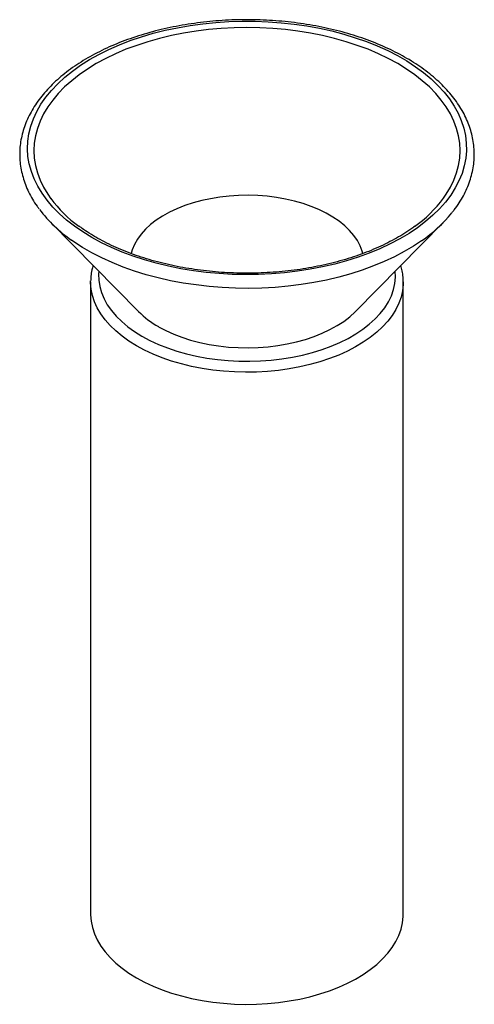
# Paper-space layout '_Isométrica' of a CAD drawing. Header units: millimetres. Extents: x -29 to 29, y -12 to 114.
import ezdxf

# ---------------------------------------------------------------- set-up
doc = ezdxf.new("R2010")
doc.units = ezdxf.units.MM

psp = doc.layouts.new('_Isométrica')

# ---------------------------------------------------------------- linework, layer by layer
at = {"color": 7, "linetype": 'Continuous', "lineweight": 25}
for p, q in [((-25.11, 88.44), (-13.9, 77.08)), ((13.9, 77.08), (25.11, 88.44)), ((-20, 80.84), (-20, 80.99)), ((-20, 80.84), (-20, 0)), ((20, 0), (20, 80.84)), ((20, 80.84), (20, 80.79))]:
    psp.add_line(p, q, dxfattribs=at)
at = {"color": 7, "linetype": 'Continuous', "lineweight": 25, "flags": 128}
for points in [[(-19.85, 86.52), (-21.01, 87.23), (-22.08, 87.97), (-23.08, 88.75), (-24, 89.57), (-24.83, 90.41), (-25.57, 91.28), (-26.21, 92.18), (-26.77, 93.09), (-27.23, 94.02), (-27.59, 94.97), (-27.85, 95.93), (-28.02, 96.89), (-28.08, 97.86), (-28.04, 98.83), (-27.9, 99.8), (-27.66, 100.76), (-27.33, 101.71), (-26.89, 102.65), (-26.36, 103.57), (-25.74, 104.47), (-25.02, 105.34), (-24.21, 106.19), (-23.32, 107.02), (-22.34, 107.8), (-21.28, 108.56), (-20.15, 109.27), (-18.94, 109.95), (-17.67, 110.58), (-16.33, 111.17), (-14.94, 111.71), (-13.49, 112.2), (-11.99, 112.64), (-10.45, 113.03), (-8.88, 113.36), (-7.27, 113.64), (-5.63, 113.87), (-3.98, 114.03), (-2.31, 114.14), (-0.63, 114.19), (1.05, 114.18), (2.73, 114.12), (4.39, 114), (6.04, 113.81), (7.67, 113.58), (9.27, 113.28), (10.84, 112.94), (12.37, 112.54), (13.86, 112.08), (15.29, 111.58), (16.67, 111.03), (18, 110.43), (19.25, 109.78), (20.44, 109.1), (21.55, 108.37), (22.59, 107.61), (23.55, 106.81), (24.42, 105.98), (25.21, 105.13), (25.9, 104.24), (26.5, 103.34), (27.01, 102.41), (27.42, 101.47), (27.73, 100.52), (27.95, 99.56), (28.06, 98.59), (28.07, 97.62), (27.98, 96.65), (27.8, 95.69), (27.51, 94.73), (27.12, 93.79), (26.64, 92.86), (26.06, 91.95), (25.39, 91.06), (24.63, 90.2), (23.78, 89.36), (22.84, 88.56), (21.82, 87.78), (20.73, 87.05), (19.56, 86.35), (18.32, 85.7), (17.01, 85.09), (15.64, 84.52), (14.22, 84.01), (12.75, 83.54), (11.23, 83.13), (9.67, 82.77), (8.08, 82.46), (6.45, 82.21), (4.81, 82.01), (3.14, 81.88), (1.47, 81.8), (-0.21, 81.78), (-1.89, 81.81), (-3.56, 81.91), (-5.22, 82.06), (-6.86, 82.27), (-8.48, 82.53), (-10.06, 82.85), (-11.61, 83.23), (-13.12, 83.65), (-14.58, 84.13), (-15.99, 84.66), (-17.34, 85.24), (-18.63, 85.86), (-19.85, 86.52)], [(25.14, 91.55), (25.49, 92.06), (26.03, 92.95), (26.47, 93.87), (26.81, 94.8), (27.06, 95.74), (27.21, 96.69), (27.26, 97.64), (27.21, 98.59), (27.06, 99.53), (26.81, 100.47), (26.47, 101.4), (26.03, 102.32), (25.49, 103.22), (24.86, 104.1), (24.14, 104.95), (23.33, 105.78), (22.43, 106.58), (21.46, 107.34), (20.4, 108.07), (19.28, 108.76), (18.08, 109.42), (16.81, 110.02), (15.49, 110.59), (14.1, 111.1), (12.67, 111.57), (11.19, 111.99), (9.67, 112.35), (8.11, 112.66), (6.52, 112.92), (4.91, 113.12), (3.29, 113.26), (1.65, 113.34), (0, 113.37), (-1.65, 113.34), (-3.29, 113.26), (-4.91, 113.12), (-6.52, 112.92), (-8.11, 112.66), (-9.67, 112.35), (-11.19, 111.99), (-12.67, 111.57), (-14.1, 111.1), (-15.49, 110.59), (-16.81, 110.02), (-18.08, 109.42), (-19.28, 108.76), (-20.4, 108.07), (-21.46, 107.34), (-22.43, 106.58), (-23.33, 105.78), (-24.14, 104.95), (-24.86, 104.1), (-25.49, 103.22), (-26.03, 102.32), (-26.47, 101.4), (-26.81, 100.47), (-27.06, 99.53), (-27.21, 98.59), (-27.26, 97.64), (-27.21, 96.69), (-27.06, 95.74), (-26.81, 94.8), (-26.47, 93.87), (-26.03, 92.95), (-25.49, 92.06), (-25.09, 91.49)], [(14.82, 84.46), (14.73, 84.78), (14.47, 85.46), (14.12, 86.14), (13.67, 86.79), (13.13, 87.42), (12.5, 88.03), (11.79, 88.6), (11, 89.14), (10.13, 89.64), (9.2, 90.09), (8.21, 90.5), (7.17, 90.86), (6.07, 91.18), (4.94, 91.44), (3.77, 91.64), (2.58, 91.79), (1.37, 91.88), (0.15, 91.92), (-1.07, 91.9), (-2.28, 91.82), (-3.48, 91.68), (-4.65, 91.49), (-5.79, 91.25), (-6.9, 90.95), (-7.96, 90.6), (-8.96, 90.2), (-9.91, 89.75), (-10.79, 89.27), (-11.6, 88.74), (-12.33, 88.17), (-12.98, 87.58), (-13.54, 86.95), (-14.01, 86.3), (-14.39, 85.63), (-14.67, 84.95), (-14.81, 84.47)], [(22.32, 86.1), (21.31, 85.43), (20.13, 84.73), (18.88, 84.07), (17.56, 83.45), (16.19, 82.88), (14.75, 82.36), (13.27, 81.88), (11.74, 81.46), (10.17, 81.08), (8.57, 80.77), (6.93, 80.5), (5.27, 80.3), (3.6, 80.15), (1.91, 80.05), (0.21, 80.02), (-1.48, 80.04), (-3.18, 80.12), (-4.86, 80.25), (-6.52, 80.45), (-8.16, 80.7), (-9.77, 81), (-11.35, 81.36), (-12.89, 81.77), (-14.39, 82.23), (-15.83, 82.74), (-17.23, 83.31), (-18.56, 83.91), (-19.83, 84.56), (-21.03, 85.26), (-22.15, 85.99), (-22.45, 86.2)], [(-18.97, 82.23), (-19, 81.85), (-18.97, 81.05), (-18.84, 80.26), (-18.62, 79.47), (-18.29, 78.69), (-17.87, 77.92), (-17.35, 77.18), (-16.74, 76.46), (-16.03, 75.77), (-15.25, 75.11), (-14.38, 74.49), (-13.44, 73.9)], [(-13.44, 73.9), (-12.42, 73.35), (-11.34, 72.85), (-10.19, 72.4), (-8.99, 71.99), (-7.75, 71.64), (-6.46, 71.34), (-5.14, 71.09), (-3.79, 70.91), (-2.42, 70.78), (-1.04, 70.7), (0.35, 70.69), (1.73, 70.73), (3.11, 70.83), (4.47, 70.99), (5.81, 71.21), (7.11, 71.48), (8.38, 71.81), (9.6, 72.19), (10.77, 72.62), (11.89, 73.1), (12.94, 73.62), (13.92, 74.19), (14.82, 74.79), (15.65, 75.44), (16.4, 76.11), (17.05, 76.82), (17.62, 77.55), (18.09, 78.3), (18.47, 79.07), (18.74, 79.86), (18.92, 80.65), (19, 81.45), (18.97, 82.23)], [(-14.14, 72.67), (-15.1, 73.27), (-15.99, 73.9), (-16.8, 74.57), (-17.52, 75.27), (-18.16, 76), (-18.71, 76.75), (-19.16, 77.52), (-19.52, 78.31), (-19.78, 79.11), (-19.94, 79.92), (-20, 80.74), (-20, 80.84)], [(20, 80.79), (19.99, 80.53), (19.91, 79.72), (19.72, 78.91), (19.43, 78.11), (19.05, 77.33), (18.58, 76.56), (18.01, 75.81), (17.35, 75.09), (16.6, 74.4), (15.78, 73.74), (14.87, 73.12), (13.89, 72.53), (12.84, 71.99), (11.73, 71.48), (10.56, 71.03), (9.33, 70.63), (8.06, 70.27), (6.75, 69.97), (5.4, 69.72), (4.03, 69.53), (2.64, 69.39), (1.23, 69.31), (-0.18, 69.29), (-1.59, 69.33), (-2.99, 69.42), (-4.38, 69.57), (-5.74, 69.78), (-7.08, 70.04), (-8.38, 70.35), (-9.64, 70.72), (-10.85, 71.14), (-12.01, 71.61), (-13.11, 72.12), (-14.14, 72.67)], [(-11.31, 75.12), (-10.38, 74.63), (-9.38, 74.17), (-8.32, 73.77), (-7.21, 73.41), (-6.05, 73.11), (-4.85, 72.85), (-3.63, 72.66), (-2.38, 72.52), (-1.11, 72.44), (0.16, 72.42), (1.43, 72.46), (2.69, 72.55), (3.93, 72.7), (5.15, 72.91), (6.34, 73.18), (7.49, 73.49), (8.59, 73.86), (9.63, 74.28), (10.62, 74.75), (11.53, 75.26), (12.38, 75.8), (13.14, 76.39), (13.83, 77.01), (13.9, 77.08)], [(-14.14, -8.16), (-13.11, -8.72), (-12.01, -9.23), (-10.85, -9.7), (-9.64, -10.12), (-8.38, -10.48), (-7.08, -10.8), (-5.74, -11.06), (-4.38, -11.27), (-2.99, -11.42), (-1.59, -11.51), (-0.18, -11.55), (1.23, -11.52), (2.64, -11.44), (4.03, -11.31), (5.4, -11.12), (6.75, -10.87), (8.06, -10.57), (9.33, -10.21), (10.56, -9.81), (11.73, -9.35), (12.84, -8.85), (13.89, -8.31), (14.87, -7.72), (15.78, -7.1), (16.6, -6.44), (17.35, -5.74), (18.01, -5.02), (18.58, -4.28), (19.05, -3.51), (19.43, -2.73), (19.72, -1.93), (19.91, -1.12), (19.99, -0.31), (20, 0)], [(-20, 0), (-20, -0.1), (-19.94, -0.92), (-19.78, -1.73), (-19.52, -2.53), (-19.16, -3.31), (-18.71, -4.09), (-18.16, -4.84), (-17.52, -5.57), (-16.8, -6.27), (-15.99, -6.93), (-15.1, -7.57), (-14.14, -8.16)]]:
    psp.add_lwpolyline(points, dxfattribs=at)
at = {"color": 7, "linetype": 'Continuous', "lineweight": 25}
for centre, radius, start, end in [((-11.63, 101.62), 16.85, 216.9425, 234.0268), ((11.47, 101.77), 17.07, 305.7207, 323.208), ((-12.01, 101.23), 18.3, 217.4056, 235.2158), ((11.58, 101.71), 18.95, 304.5349, 320.5607), ((-5.42, 85.59), 12.01, 225.1173, 240.6455)]:
    psp.add_arc(centre, radius, start, end, dxfattribs=at)
for points, knots in [([(26.24, 89.72), (26.33, 89.83), (26.67, 90.23), (27.16, 90.95), (27.7, 91.87), (28.16, 92.8), (28.52, 93.75), (28.8, 94.7), (28.99, 95.67), (29.08, 96.63), (29.09, 97.6), (29, 98.56), (28.83, 99.52), (28.56, 100.47), (28.21, 101.4), (27.78, 102.33), (27.25, 103.24), (26.64, 104.13), (25.95, 105), (25.17, 105.85), (24.32, 106.66), (23.39, 107.45), (22.39, 108.21), (21.32, 108.93), (20.18, 109.61), (18.98, 110.25), (17.72, 110.85), (16.41, 111.41), (15.04, 111.93), (13.64, 112.4), (12.19, 112.82), (10.7, 113.19), (9.18, 113.52), (7.64, 113.79), (6.07, 114.01), (4.48, 114.18), (2.88, 114.3), (1.27, 114.37), (-0.35, 114.39), (-1.96, 114.35), (-3.57, 114.26), (-5.16, 114.12), (-6.74, 113.92), (-8.3, 113.68), (-9.84, 113.38), (-11.34, 113.04), (-12.81, 112.64), (-14.25, 112.2), (-15.64, 111.71), (-16.98, 111.18), (-18.27, 110.6), (-19.5, 109.98), (-20.68, 109.32), (-21.79, 108.62), (-22.83, 107.88), (-23.81, 107.11), (-24.71, 106.31), (-25.53, 105.47), (-26.28, 104.61), (-26.94, 103.72), (-27.51, 102.81), (-28, 101.88), (-28.4, 100.94), (-28.71, 99.98), (-28.93, 99.02), (-29.06, 98.06), (-29.09, 97.09), (-29.04, 96.13), (-28.9, 95.17), (-28.67, 94.22), (-28.35, 93.28), (-27.95, 92.34), (-27.45, 91.43), (-27, 90.7), (-26.68, 90.29), (-26.59, 90.17)], [0, 0, 0, 0, 0.005478, 0.019485, 0.033441, 0.047335, 0.061162, 0.074919, 0.088611, 0.102251, 0.115856, 0.129449, 0.143047, 0.15667, 0.170338, 0.184065, 0.197857, 0.211715, 0.225634, 0.239604, 0.253615, 0.267658, 0.281722, 0.295798, 0.309881, 0.323965, 0.338046, 0.352123, 0.366194, 0.380258, 0.394316, 0.408369, 0.422415, 0.436457, 0.450494, 0.464528, 0.47856, 0.492589, 0.506618, 0.520647, 0.534677, 0.548708, 0.562742, 0.576779, 0.59082, 0.604867, 0.618919, 0.632978, 0.647044, 0.661118, 0.6752, 0.68929, 0.703387, 0.71749, 0.731596, 0.7457, 0.759797, 0.773879, 0.787937, 0.80196, 0.815935, 0.829854, 0.843706, 0.857488, 0.871203, 0.88486, 0.898476, 0.912071, 0.925664, 0.939275, 0.952925, 0.966629, 0.980397, 0.994231, 1, 1, 1, 1]), ([(-19.35, 86.57), (-19.54, 86.68), (-20.09, 87), (-20.82, 87.48), (-21.33, 87.86), (-21.53, 88)], [0, 0, 0, 0, 0.24215, 0.703472, 1, 1, 1, 1]), ([(21.49, 87.97), (21.31, 87.84), (20.82, 87.48), (19.94, 86.91), (18.87, 86.29), (17.72, 85.69), (16.52, 85.14), (15.26, 84.62), (13.95, 84.15), (12.6, 83.71), (11.2, 83.33), (9.76, 82.98), (8.29, 82.69), (6.8, 82.44), (5.28, 82.25), (3.74, 82.1), (2.19, 82), (0.63, 81.95), (-0.93, 81.96), (-2.48, 82.01), (-4.03, 82.12), (-5.57, 82.28), (-7.08, 82.49), (-8.57, 82.74), (-10.04, 83.05), (-11.47, 83.4), (-12.86, 83.79), (-14.2, 84.23), (-15.5, 84.72), (-16.75, 85.24), (-17.94, 85.8), (-18.8, 86.25), (-19.26, 86.52), (-19.35, 86.57)], [0, 0, 0, 0, 0.0191448, 0.0525772, 0.0860064, 0.1194396, 0.1528835, 0.186342, 0.2198173, 0.2533101, 0.28682, 0.3203459, 0.3538866, 0.3874401, 0.4210044, 0.4545776, 0.4881573, 0.5217414, 0.5553276, 0.5889136, 0.6224963, 0.6560736, 0.689643, 0.7232023, 0.7567494, 0.7902819, 0.823798, 0.8572957, 0.8907736, 0.9242306, 0.9576666, 0.9910824, 1, 1, 1, 1]), ([(-19.68, 82.95), (-19.74, 82.76), (-19.87, 82.3), (-19.97, 81.66), (-19.98, 81.2), (-19.99, 81.01)], [0, 0, 0, 0, 0.293296, 0.711372, 1, 1, 1, 1]), ([(19.99, 80.78), (19.99, 81.01), (19.99, 81.51), (19.88, 82.23), (19.75, 82.72), (19.69, 82.95)], [0, 0, 0, 0, 0.310877, 0.682415, 1, 1, 1, 1])]:
    psp.add_open_spline(points, degree=3, knots=knots, dxfattribs=at)

doc.saveas('drawing.dxf')
